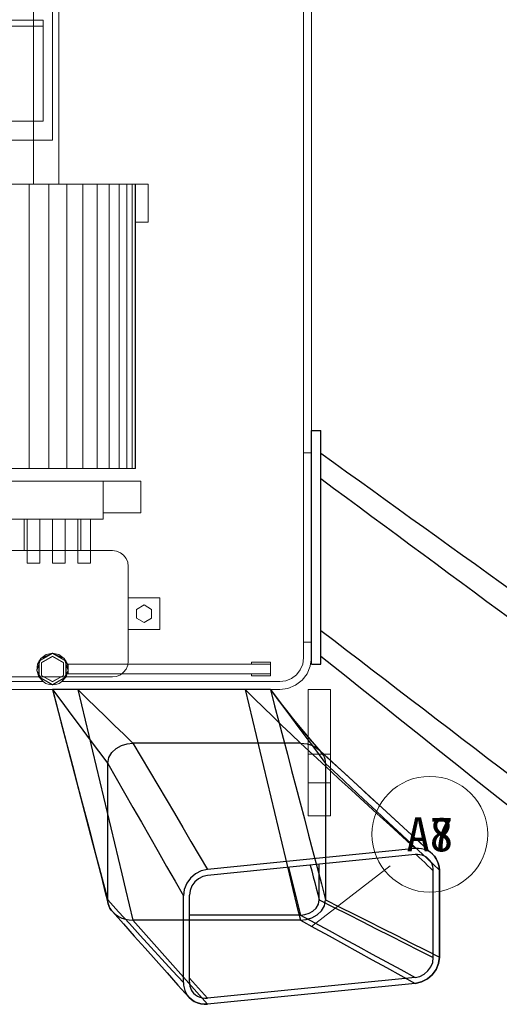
# Model space of a CAD drawing. Header units: millimetres. Extents: x 0 to 900, y 0 to 690.
# Tile 11 of 16: x 134 to 170, y 495 to 570. Entities that reach past the tile are written whole.
import ezdxf
from ezdxf.enums import TextEntityAlignment as Align

# ---------------------------------------------------------------- set-up
doc = ezdxf.new("R2010")
doc.units = ezdxf.units.MM
for name, color, linetype, lineweight, true_color in [('CONTEXT', 7, 'Continuous', 18, 0xa5a5a5), ('DIM', 7, 'Continuous', 18, 0x1e5aa0), ('DUCT', 7, 'Continuous', 30, 0x5a6ec8)]:
    doc.layers.add(name, color=color, linetype=linetype, lineweight=lineweight, true_color=true_color)
doc.styles.add('ZH', font='simsun.ttc')

msp = doc.modelspace()

# ---------------------------------------------------------------- linework, layer by layer
at = {"layer": 'CONTEXT'}
for points in [[(155.4, 536.8), (155.4, 602.8)], [(155.4, 521.2), (155.4, 602.8)], [(156, 521.2), (156, 602.8)], [(156, 536.8), (156, 602.8)], [(134.88, 557.2), (134.88, 598)], [(136.8, 557.2), (136.8, 598)], [(136.32, 560.56), (136.32, 570.64)], [(96, 569.68), (135.6, 569.68)], [(135.6, 569.2), (135.6, 569.68)], [(96, 569.2), (135.6, 569.2)], [(96, 569.2), (135.6, 569.2)], [(135.6, 562), (135.6, 569.2)], [(96, 562), (135.6, 562)], [(95.28, 560.56), (136.32, 560.56)], [(96.72, 557.2), (134.88, 557.2)], [(132.927, 557.2), (134.537, 557.2)], [(134.537, 557.2), (136.032, 557.2)], [(134.537, 535.6), (134.537, 557.2)], [(136.8, 557.2), (136.48, 557.2), (136.16, 557.2), (135.84, 557.2), (135.52, 557.2), (135.2, 557.2), (134.88, 557.2)], [(136.032, 557.2), (137.4, 557.2)], [(136.032, 535.6), (136.032, 557.2)], [(137.4, 557.2), (138.63, 557.2)], [(137.4, 535.6), (137.4, 557.2)], [(138.63, 557.2), (139.711, 557.2)], [(138.63, 535.6), (138.63, 557.2)], [(139.711, 557.2), (140.634, 557.2)], [(139.711, 535.6), (139.711, 557.2)], [(140.634, 557.2), (141.391, 557.2)], [(140.634, 535.6), (140.634, 557.2)], [(141.391, 557.2), (141.975, 557.2)], [(141.391, 535.6), (141.391, 557.2)], [(141.975, 557.2), (142.378, 557.2)], [(141.975, 535.6), (141.975, 557.2)], [(142.378, 557.2), (142.595, 557.2)], [(142.378, 535.6), (142.378, 557.2)], [(142.595, 557.2), (142.623, 557.2)], [(142.595, 535.6), (142.595, 557.2)], [(142.623, 557.2), (142.787, 557.2), (142.95, 557.2), (143.114, 557.2), (143.278, 557.2), (143.441, 557.2), (143.605, 557.2)], [(142.623, 535.6), (142.623, 557.2)], [(143.605, 554.32), (143.605, 557.2)], [(142.623, 554.32), (142.787, 554.32), (142.95, 554.32), (143.114, 554.32), (143.278, 554.32), (143.441, 554.32), (143.605, 554.32)], [(155.4, 522.4), (155.4, 536.8)], [(156, 536.8), (155.4, 536.8)], [(156, 522.4), (156, 536.8)], [(132.927, 535.6), (134.537, 535.6)], [(134.537, 535.6), (136.032, 535.6)], [(136.032, 535.6), (137.4, 535.6)], [(137.4, 535.6), (138.63, 535.6)], [(138.63, 535.6), (139.711, 535.6)], [(139.711, 535.6), (140.634, 535.6)], [(140.634, 535.6), (141.391, 535.6)], [(141.391, 535.6), (141.975, 535.6)], [(141.975, 535.6), (142.378, 535.6)], [(142.378, 535.6), (142.595, 535.6)], [(142.595, 535.6), (142.623, 535.6)], [(126.24, 534.64), (140.16, 534.64)], [(140.16, 531.76), (140.16, 534.64)], [(140.16, 534.64), (143.04, 534.64)], [(143.04, 532.24), (143.04, 534.64)], [(140.16, 532.24), (143.04, 532.24)], [(126.24, 531.76), (140.16, 531.76)], [(134.16, 529.36), (134.16, 531.76)], [(134.16, 531.76), (138.48, 531.76)], [(134.4, 528.4), (134.4, 531.76)], [(135.36, 528.4), (135.36, 531.76)], [(136.32, 528.4), (136.32, 531.76)], [(137.28, 528.4), (137.28, 531.76)], [(138.24, 528.4), (138.24, 531.76)], [(138.48, 529.36), (138.48, 531.76)], [(139.2, 528.4), (139.2, 531.76)], [(131.76, 529.36), (140.88, 529.36)], [(142.08, 528.16), (142.039, 528.471), (141.919, 528.76), (141.729, 529.009), (141.48, 529.199), (141.191, 529.319), (140.88, 529.36)], [(134.4, 528.4), (135.36, 528.4)], [(136.32, 528.4), (137.28, 528.4)], [(138.24, 528.4), (139.2, 528.4)], [(142.08, 520.96), (142.08, 528.16)], [(142.08, 525.76), (144.48, 525.76)], [(144.48, 523.36), (144.48, 525.76)], [(143.28, 525.225), (142.704, 524.893)], [(142.704, 524.893), (142.704, 524.227)], [(143.856, 524.893), (143.28, 525.225)], [(143.856, 524.227), (143.856, 524.893)], [(142.704, 524.227), (143.28, 523.895)], [(143.28, 523.895), (143.856, 524.227)], [(142.08, 523.36), (144.48, 523.36)], [(156, 522.4), (155.4, 522.4)], [(155.4, 521.2), (155.4, 522.4)], [(156, 521.2), (156, 522.4)], [(135.6, 519.4), (135.273, 519.773), (135.125, 520.247), (135.182, 520.739), (135.432, 521.167), (135.835, 521.457), (136.32, 521.56)], [(135.6, 519.4), (135.125, 520.247), (135.432, 521.167), (136.32, 521.56), (137.208, 521.167), (137.515, 520.247), (137.04, 519.4)], [(136.32, 521.56), (137.359, 520.96), (137.359, 519.76), (136.32, 519.16), (135.281, 519.76), (135.281, 520.96), (136.32, 521.56)], [(136.32, 519.184), (137.338, 519.772), (137.338, 520.948), (136.32, 521.536), (135.302, 520.948), (135.302, 519.772), (136.32, 519.184)], [(136.32, 521.56), (136.805, 521.457), (137.208, 521.167), (137.458, 520.739), (137.515, 520.247), (137.367, 519.773), (137.04, 519.4)], [(136.32, 519.388), (137.162, 519.874), (137.162, 520.846), (136.32, 521.332), (135.478, 520.846), (135.478, 519.874), (136.32, 519.388)], [(136.32, 521.32), (137.151, 520.84), (137.151, 519.88), (136.32, 519.4), (135.489, 519.88), (135.489, 520.84), (136.32, 521.32)], [(142.08, 520.96), (142.039, 520.649), (141.919, 520.36), (141.729, 520.111), (141.48, 519.921), (141.191, 519.801), (140.88, 519.76)], [(151.44, 520.888), (151.44, 520.72)], [(151.44, 520.888), (152.88, 520.888)], [(152.88, 520.888), (152.88, 520.72)], [(153.6, 518.8), (154.221, 518.882), (154.8, 519.122), (155.297, 519.503), (155.678, 520), (155.918, 520.579), (156, 521.2)], [(153.6, 518.8), (154.221, 518.882), (154.8, 519.122), (155.297, 519.503), (155.678, 520), (155.918, 520.579), (156, 521.2)], [(153.6, 519.4), (154.066, 519.461), (154.5, 519.641), (154.873, 519.927), (155.159, 520.3), (155.339, 520.734), (155.4, 521.2)], [(153.6, 519.4), (154.066, 519.461), (154.5, 519.641), (154.873, 519.927), (155.159, 520.3), (155.339, 520.734), (155.4, 521.2)], [(137.52, 520.72), (137.52, 520)], [(137.52, 520.72), (152.88, 520.72)], [(152.88, 520.72), (152.88, 520)], [(113.52, 519.4), (135.6, 519.4)], [(128.4, 519.4), (135.6, 519.4)], [(131.76, 519.76), (140.88, 519.76)], [(137.04, 519.4), (136.819, 519.269), (136.575, 519.188), (136.32, 519.16), (136.065, 519.188), (135.821, 519.269), (135.6, 519.4)], [(137.04, 519.4), (153.6, 519.4)], [(137.04, 519.4), (153.6, 519.4)], [(137.52, 520), (152.88, 520)], [(151.44, 520), (151.44, 519.832)], [(151.44, 519.832), (152.88, 519.832)], [(152.88, 520), (152.88, 519.832)], [(74.4, 518.8), (153.6, 518.8)], [(122.4, 518.8), (153.6, 518.8)], [(155.76, 509.2), (155.76, 518.8)], [(155.76, 518.8), (157.44, 518.8)], [(155.76, 513.88), (155.76, 518.8)], [(157.44, 518.8), (155.76, 518.8)], [(157.44, 509.2), (157.44, 518.8)], [(157.44, 513.88), (157.44, 518.8)], [(155.76, 511.72), (155.76, 512.08), (155.76, 512.44), (155.76, 512.8), (155.76, 513.16), (155.76, 513.52), (155.76, 513.88)], [(155.76, 513.88), (157.44, 513.88)], [(157.44, 511.72), (157.44, 512.08), (157.44, 512.44), (157.44, 512.8), (157.44, 513.16), (157.44, 513.52), (157.44, 513.88)], [(155.76, 509.2), (155.76, 511.72)], [(155.76, 511.72), (157.44, 511.72)], [(157.44, 509.2), (157.44, 511.72)], [(155.76, 509.2), (157.44, 509.2)], [(157.44, 509.2), (155.76, 509.2)]]:
    msp.add_lwpolyline(points, dxfattribs=at)
at = {"layer": 'DIM'}
msp.add_lwpolyline([(156, 500.8), (162, 505.4)], dxfattribs=at)
msp.add_lwpolyline([(156, 500.8), (162, 505.4)], dxfattribs=at)
msp.add_circle((165, 507.8), 4.4, dxfattribs=at)
msp.add_circle((165, 507.8), 4.4, dxfattribs=at)
at = {"layer": 'DUCT'}
for points in [[(156, 520.72), (156, 538.48)], [(156, 538.48), (156.72, 538.48)], [(156.72, 520.72), (156.72, 538.48)], [(156.72, 536.762), (157.699, 536.059), (158.678, 535.355), (159.656, 534.651), (160.635, 533.947), (161.614, 533.244), (162.593, 532.54), (163.571, 531.836), (164.55, 531.132), (165.529, 530.429), (166.508, 529.725), (167.487, 529.021), (168.465, 528.317), (169.444, 527.614), (170.423, 526.91), (171.402, 526.206), (172.381, 525.502), (173.359, 524.799), (174.338, 524.095), (175.317, 523.391), (176.296, 522.687), (177.274, 521.984), (178.253, 521.28), (179.232, 520.576)], [(156.72, 534.828), (157.691, 534.11), (158.662, 533.393), (159.633, 532.675), (160.604, 531.957), (161.575, 531.24), (162.545, 530.522), (163.516, 529.804), (164.487, 529.087), (165.458, 528.369), (166.429, 527.652), (167.4, 526.934), (168.371, 526.216), (169.342, 525.499), (170.313, 524.781), (171.284, 524.063), (172.255, 523.346), (173.225, 522.628), (174.196, 521.911), (175.167, 521.193), (176.138, 520.475), (177.109, 519.758), (178.08, 519.04)], [(156.72, 523.289), (157.695, 522.544), (158.67, 521.798), (159.645, 521.053), (160.62, 520.307), (161.595, 519.561), (162.57, 518.816), (163.545, 518.07), (164.52, 517.325), (165.495, 516.579), (166.47, 515.834), (167.445, 515.088), (168.42, 514.342), (169.395, 513.597), (170.37, 512.851), (171.345, 512.106), (172.32, 511.36)], [(156.72, 521.346), (157.683, 520.578), (158.646, 519.81), (159.61, 519.041), (160.573, 518.273), (161.536, 517.505), (162.499, 516.737), (163.462, 515.969), (164.426, 515.201), (165.389, 514.433), (166.352, 513.665), (167.315, 512.896), (168.278, 512.128), (169.242, 511.36), (170.205, 510.592), (171.168, 509.824)], [(156, 520.72), (156.72, 520.72)], [(138.24, 518.8), (137.92, 518.8), (137.6, 518.8), (137.28, 518.8), (136.96, 518.8), (136.64, 518.8), (136.32, 518.8)], [(136.32, 518.8), (136.643, 517.57), (136.966, 516.341), (137.289, 515.111), (137.612, 513.882), (137.935, 512.652), (138.258, 511.423), (138.582, 510.193), (138.905, 508.964), (139.228, 507.734), (139.551, 506.505), (139.874, 505.275), (140.197, 504.046), (140.52, 502.816)], [(136.32, 518.8), (137.02, 517.864), (137.72, 516.928), (138.42, 515.992), (139.12, 515.056), (139.82, 514.12), (140.52, 513.184)], [(136.32, 518.8), (136.625, 517.637), (136.93, 516.474), (137.235, 515.31), (137.539, 514.147), (137.843, 512.983), (138.146, 511.819), (138.449, 510.655), (138.752, 509.491), (139.054, 508.327), (139.356, 507.163), (139.657, 505.999), (139.958, 504.835), (140.259, 503.67), (140.56, 502.506)], [(138.24, 518.8), (137.92, 518.8), (137.6, 518.8), (137.28, 518.8), (136.96, 518.8), (136.64, 518.8), (136.32, 518.8)], [(136.32, 518.8), (136.625, 517.637), (136.93, 516.474), (137.235, 515.31), (137.539, 514.147), (137.843, 512.983), (138.146, 511.819), (138.449, 510.655), (138.752, 509.491), (139.054, 508.327), (139.356, 507.163), (139.657, 505.999), (139.958, 504.835), (140.259, 503.67), (140.56, 502.506)], [(150.96, 518.8), (138.24, 518.8)], [(138.24, 518.8), (138.94, 518.12), (139.64, 517.44), (140.34, 516.76), (141.04, 516.08), (141.74, 515.4), (142.44, 514.72)], [(150.96, 518.8), (138.24, 518.8)], [(138.24, 518.8), (138.52, 517.632), (138.8, 516.464), (139.08, 515.296), (139.36, 514.128), (139.64, 512.96), (139.92, 511.792), (140.2, 510.624), (140.48, 509.456), (140.76, 508.288), (141.04, 507.12), (141.32, 505.952), (141.6, 504.784), (141.88, 503.616), (142.16, 502.448), (142.44, 501.28)], [(152.88, 518.8), (152.56, 518.8), (152.24, 518.8), (151.92, 518.8), (151.6, 518.8), (151.28, 518.8), (150.96, 518.8)], [(150.96, 518.8), (151.66, 518.12), (152.36, 517.44), (153.06, 516.76), (153.76, 516.08), (154.46, 515.4), (155.16, 514.72)], [(152.88, 518.8), (152.56, 518.8), (152.24, 518.8), (151.92, 518.8), (151.6, 518.8), (151.28, 518.8), (150.96, 518.8)], [(150.96, 518.8), (151.24, 517.632), (151.52, 516.464), (151.8, 515.296), (152.08, 514.128), (152.36, 512.96), (152.64, 511.792), (152.92, 510.624), (153.2, 509.456), (153.48, 508.288), (153.76, 507.12), (154.04, 505.952), (154.32, 504.784), (154.6, 503.616), (154.88, 502.448), (155.16, 501.28)], [(152.88, 518.8), (153.485, 518.001), (154.1, 517.21), (154.725, 516.427), (155.362, 515.653), (156.011, 514.889), (156.671, 514.135)], [(152.88, 518.8), (153.58, 517.864), (154.28, 516.928), (154.98, 515.992), (155.68, 515.056), (156.38, 514.12), (157.08, 513.184)], [(152.88, 518.8), (153.203, 517.57), (153.526, 516.341), (153.849, 515.111), (154.172, 513.882), (154.495, 512.652), (154.818, 511.423), (155.142, 510.193), (155.465, 508.964), (155.788, 507.734), (156.111, 506.505), (156.434, 505.275), (156.757, 504.046), (157.08, 502.816)], [(152.88, 518.8), (153.493, 517.99), (154.116, 517.188), (154.751, 516.395), (155.397, 515.612), (156.055, 514.838), (156.725, 514.074)], [(140.52, 513.184), (140.602, 513.628), (140.828, 514.019), (141.159, 514.328), (141.555, 514.547), (141.989, 514.677), (142.44, 514.72)], [(155.16, 514.72), (142.44, 514.72)], [(142.44, 514.72), (143.069, 513.655), (143.699, 512.59), (144.328, 511.524), (144.958, 510.459), (145.587, 509.394), (146.217, 508.329), (146.846, 507.264), (147.476, 506.199), (148.105, 505.133)], [(155.16, 514.72), (155.422, 514.706), (155.681, 514.662), (155.934, 514.59), (156.176, 514.488), (156.402, 514.355), (156.608, 514.192)], [(155.16, 514.72), (156.131, 513.83), (157.101, 512.941), (158.072, 512.051), (159.042, 511.161), (160.013, 510.271), (160.983, 509.382), (161.954, 508.492), (162.924, 507.602), (163.895, 506.712)], [(156.608, 514.192), (157.563, 513.315), (158.518, 512.437), (159.473, 511.559), (160.428, 510.682), (161.383, 509.804), (162.338, 508.927), (163.294, 508.049), (164.249, 507.172), (165.204, 506.295)], [(156.671, 514.135), (157.619, 513.264), (158.567, 512.392), (159.515, 511.521), (160.463, 510.65), (161.411, 509.779), (162.359, 508.908), (163.307, 508.037), (164.256, 507.166), (165.204, 506.295)], [(157.08, 513.184), (157.069, 513.347), (157.037, 513.507), (156.985, 513.662), (156.914, 513.809), (156.827, 513.946), (156.725, 514.074)], [(140.52, 502.816), (140.52, 513.184)], [(140.52, 513.184), (141.159, 512.067), (141.799, 510.95), (142.438, 509.832), (143.078, 508.715), (143.717, 507.598), (144.356, 506.481), (144.996, 505.363), (145.635, 504.246), (146.275, 503.129)], [(157.08, 513.184), (157.08, 502.816)], [(157.08, 513.184), (158.041, 512.283), (159.001, 511.382), (159.962, 510.481), (160.922, 509.58), (161.883, 508.678), (162.844, 507.777), (163.804, 506.876), (164.765, 505.975), (165.725, 505.074)], [(163.895, 506.712), (148.105, 505.133)], [(165.204, 506.295), (165.019, 506.441), (164.814, 506.558), (164.595, 506.644), (164.365, 506.698), (164.13, 506.721), (163.895, 506.712)], [(163.895, 506.257), (148.105, 504.678)], [(164.88, 505.94), (164.741, 506.051), (164.587, 506.14), (164.422, 506.205), (164.249, 506.246), (164.072, 506.263), (163.895, 506.257)], [(163.957, 506.262), (164.175, 506.056), (164.394, 505.851), (164.612, 505.645), (164.831, 505.439), (165.049, 505.234), (165.268, 505.028)], [(165.268, 505.028), (165.257, 505.198), (165.224, 505.364), (165.17, 505.525), (165.093, 505.677), (164.996, 505.816), (164.88, 505.94)], [(165.725, 505.074), (165.711, 505.301), (165.667, 505.524), (165.593, 505.74), (165.491, 505.943), (165.36, 506.129), (165.204, 506.295)], [(165.204, 506.295), (165.36, 506.129), (165.491, 505.943), (165.593, 505.74), (165.667, 505.524), (165.711, 505.301), (165.725, 505.074)], [(148.105, 505.133), (147.625, 505.022), (147.187, 504.796), (146.814, 504.474), (146.525, 504.074), (146.34, 503.617), (146.275, 503.129)], [(154.27, 505.295), (154.418, 504.689), (154.567, 504.084), (154.715, 503.479), (154.863, 502.874), (155.012, 502.269), (155.16, 501.664)], [(155.906, 505.458), (156.021, 505.018), (156.137, 504.577), (156.253, 504.137), (156.369, 503.697), (156.484, 503.256), (156.6, 502.816)], [(156.6, 502.816), (156.6, 505.528)], [(165.725, 498.471), (165.725, 505.074)], [(165.725, 505.074), (165.725, 498.471)], [(148.105, 504.678), (147.745, 504.594), (147.417, 504.425), (147.137, 504.183), (146.92, 503.883), (146.781, 503.541), (146.732, 503.175)], [(165.268, 498.425), (165.268, 505.028)], [(146.275, 496.526), (146.275, 503.129)], [(146.732, 496.572), (146.732, 503.175)], [(140.56, 502.506), (140.548, 502.557), (140.538, 502.608), (140.53, 502.66), (140.524, 502.712), (140.521, 502.764), (140.52, 502.816)], [(140.52, 502.816), (141.342, 501.917), (142.164, 501.019), (142.986, 500.12), (143.808, 499.222), (144.63, 498.323), (145.453, 497.425), (146.275, 496.526)], [(140.878, 501.923), (140.807, 502.009), (140.742, 502.1), (140.684, 502.195), (140.634, 502.295), (140.592, 502.399), (140.56, 502.506)], [(140.56, 502.506), (140.592, 502.399), (140.634, 502.295), (140.684, 502.195), (140.742, 502.1), (140.807, 502.009), (140.878, 501.923)], [(155.16, 501.664), (155.498, 501.696), (155.824, 501.794), (156.121, 501.958), (156.369, 502.19), (156.539, 502.483), (156.6, 502.816)], [(155.16, 501.28), (155.611, 501.323), (156.045, 501.453), (156.441, 501.672), (156.772, 501.981), (156.998, 502.372), (157.08, 502.816)], [(156.6, 502.816), (157.683, 502.267), (158.767, 501.718), (159.85, 501.17), (160.934, 500.621), (162.017, 500.072), (163.101, 499.523), (164.184, 498.974), (165.268, 498.425)], [(157.08, 502.816), (158.161, 502.273), (159.241, 501.73), (160.322, 501.187), (161.403, 500.644), (162.483, 500.1), (163.564, 499.557), (164.645, 499.014), (165.725, 498.471)], [(140.878, 501.923), (141.708, 500.994), (142.538, 500.064), (143.368, 499.135), (144.198, 498.206), (145.027, 497.276), (145.857, 496.346), (146.686, 495.417)], [(140.878, 501.923), (141.089, 501.725), (141.329, 501.563), (141.59, 501.439), (141.866, 501.35), (142.151, 501.298), (142.44, 501.28)], [(140.878, 501.923), (141.708, 500.994), (142.538, 500.064), (143.368, 499.135), (144.198, 498.206), (145.027, 497.276), (145.857, 496.346), (146.686, 495.417)], [(155.16, 501.664), (146.732, 501.664)], [(155.16, 501.664), (156.252, 501.071), (157.344, 500.478), (158.436, 499.886), (159.527, 499.293), (160.619, 498.7), (161.711, 498.107), (162.803, 497.515), (163.895, 496.922)], [(155.16, 501.28), (142.44, 501.28)], [(142.44, 501.28), (143.249, 500.367), (144.059, 499.454), (144.868, 498.54), (145.677, 497.627), (146.487, 496.714), (147.296, 495.801), (148.105, 494.888)], [(155.16, 501.28), (156.252, 500.678), (157.344, 500.077), (158.436, 499.475), (159.527, 498.873), (160.619, 498.272), (161.711, 497.67), (162.803, 497.068), (163.895, 496.467)], [(163.895, 496.467), (164.375, 496.578), (164.813, 496.804), (165.186, 497.126), (165.475, 497.526), (165.66, 497.983), (165.725, 498.471)], [(165.725, 498.471), (165.66, 497.983), (165.475, 497.526), (165.186, 497.126), (164.813, 496.804), (164.375, 496.578), (163.895, 496.467)], [(163.895, 496.922), (164.255, 497.006), (164.583, 497.175), (164.863, 497.417), (165.08, 497.717), (165.219, 498.059), (165.268, 498.425)], [(146.732, 496.875), (146.961, 496.62), (147.19, 496.364), (147.419, 496.109), (147.648, 495.854), (147.876, 495.598), (148.105, 495.343)], [(163.895, 496.922), (148.105, 495.343)], [(146.275, 496.526), (146.286, 496.325), (146.32, 496.126), (146.378, 495.933), (146.459, 495.748), (146.562, 495.575), (146.686, 495.417)], [(146.732, 496.572), (146.741, 496.42), (146.767, 496.27), (146.811, 496.124), (146.872, 495.985), (146.95, 495.855), (147.045, 495.736)], [(163.895, 496.467), (148.105, 494.888)], [(163.895, 496.467), (148.105, 494.888)], [(146.686, 495.417), (146.876, 495.236), (147.093, 495.09), (147.331, 494.981), (147.584, 494.911), (147.844, 494.88), (148.105, 494.888)], [(148.105, 494.888), (147.844, 494.88), (147.584, 494.911), (147.331, 494.981), (147.093, 495.09), (146.876, 495.236), (146.686, 495.417)], [(147.045, 495.736), (147.187, 495.602), (147.349, 495.493), (147.527, 495.412), (147.716, 495.36), (147.91, 495.337), (148.105, 495.343)]]:
    msp.add_lwpolyline(points, dxfattribs=at)

# ---------------------------------------------------------------- texts
at = {"layer": 'DIM', "style": 'ZH'}
for s in ['A8', 'A7']:
    msp.add_text(s, height=2.6, dxfattribs=at).set_placement((165, 507.8), align=Align.MIDDLE_CENTER)

doc.saveas('drawing.dxf')
